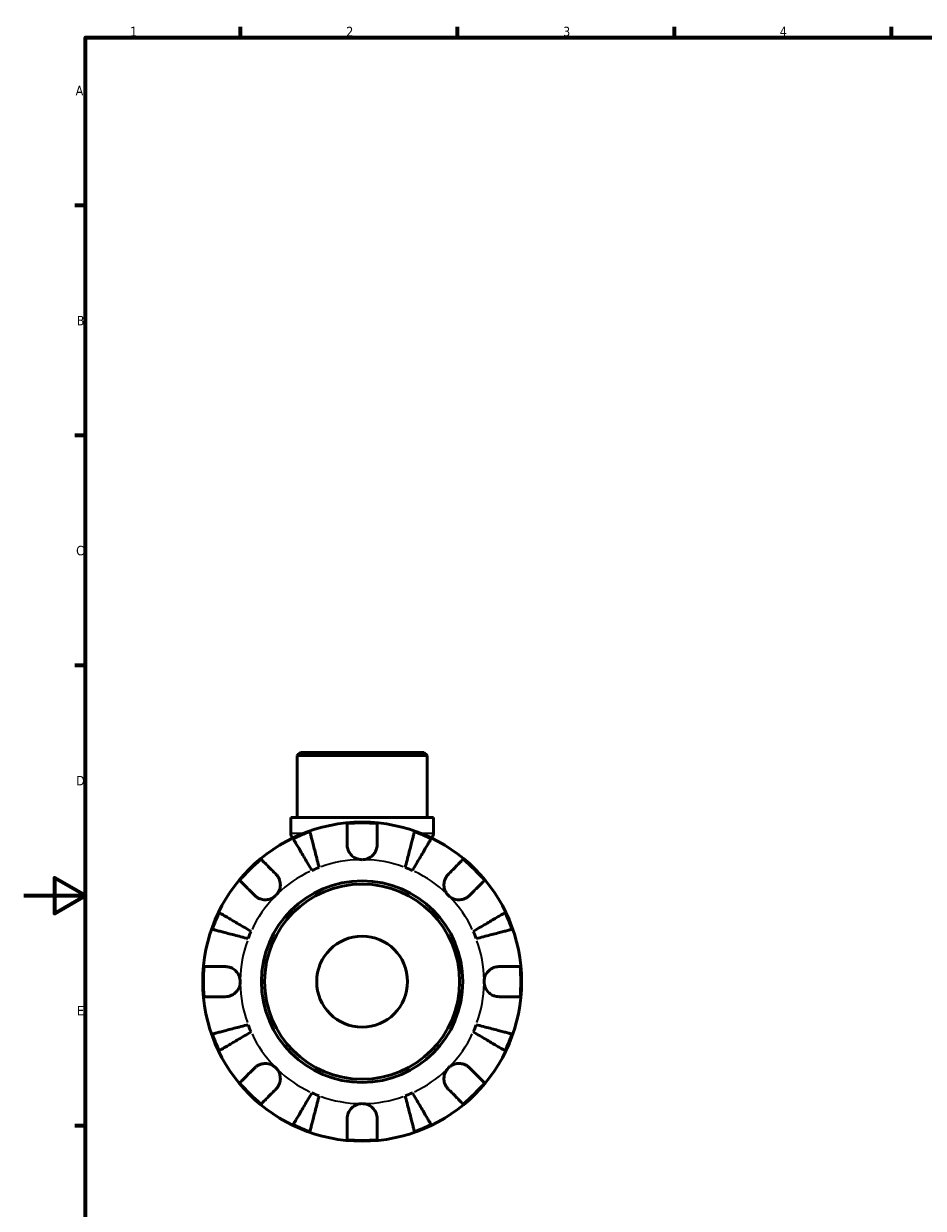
# Model space of a CAD drawing. Header units: millimetres. Extents: x 0 to 902, y -204 to 621.
# Tile 2 of 5: x 0 to 291, y 196 to 578. Entities that reach past the tile are written whole.
import ezdxf

# ---------------------------------------------------------------- set-up
doc = ezdxf.new("R2010")
doc.units = ezdxf.units.MM
for name, color, linetype, lineweight in [('Border (ANSI)', 7, 'Continuous', 70), ('Visible (ANSI)', 7, 'Continuous', 50), ('Visible Narrow (ANSI)', 7, 'Continuous', 35)]:
    doc.layers.add(name, color=color, linetype=linetype, lineweight=lineweight)
doc.styles.add('Note Text (ANSI)', font='tahoma.ttf')

# ---------------------------------------------------------------- blocks, each defined once
blk = doc.blocks.new('Borders Default Border')
at = {"layer": 'Border (ANSI)'}
for p, q in [((70.08, 574), (70.08, 577.45)), ((140.17, 574), (140.17, 577.45)), ((210.25, 574), (210.25, 577.45)), ((280.33, 574), (280.33, 577.45)), ((20, 519.75), (16.55, 519.75)), ((20, 445.5), (16.55, 445.5)), ((20, 371.25), (16.55, 371.25)), ((20, 222.75), (16.55, 222.75))]:
    blk.add_line(p, q, dxfattribs=at)
at = {"layer": 'Border (ANSI)', "flags": 128}
for points in [[(20, 20), (20, 574), (821, 574), (821, 20), (20, 20)], [(0, 297), (20, 297), (10, 302.77), (10, 291.23), (20, 297)]]:
    blk.add_lwpolyline(points, dxfattribs=at)
at = {"layer": 'Border (ANSI)', "char_height": 3.05, "attachment_point": 7, "style": 'Note Text (ANSI)'}
for s, insert in [('1', (34.35, 574.4)), ('2', (104.2, 574.4)), ('3', (174.26, 574.34)), ('4', (244.23, 574.4)), ('A', (16.78, 555.35)), ('B', (17.15, 481.1)), ('C', (16.95, 406.8)), ('D', (16.96, 332.6)), ('E', (17.21, 258.35))]:
    blk.add_mtext(s, dxfattribs=dict(at, insert=insert))

msp = doc.modelspace()

# ---------------------------------------------------------------- linework, layer by layer
at = {"layer": 'Visible (ANSI)'}
for p, q in [((89.406, 343.241), (88.376, 342.211)), ((130.286, 342.211), (88.376, 342.211)), ((88.376, 322.241), (88.376, 342.211)), ((89.406, 343.241), (129.256, 343.241)), ((129.256, 343.241), (130.286, 342.211)), ((130.286, 322.241), (130.286, 342.211)), ((132.381, 322.241), (86.28, 322.241)), ((86.28, 317.131), (86.28, 322.241)), ((132.381, 317.131), (132.381, 322.241))]:
    msp.add_line(p, q, dxfattribs=at)
for radius in [51.5, 32.53, 31.5, 14.668]:
    msp.add_circle((109.331, 269.241), radius, dxfattribs=at)
for centre, radius, start, end in [((109.331, 269.241), 51.255, 109.23324, 115.76676), ((109.331, 269.241), 51.255, 84.57027, 95.42973), ((109.331, 269.241), 51.255, 64.23324, 70.76676), ((88.34, 317.131), 2.06, 180, 227.1926), ((130.321, 317.131), 2.06, 312.8074, 0), ((109.331, 269.241), 51.255, 129.57027, 140.42973), ((109.331, 269.241), 39.375, 110.66622, 114.33378), ((109.331, 269.241), 39.375, 65.66622, 69.33378), ((109.331, 269.241), 51.255, 39.57027, 50.42973), ((109.331, 269.241), 51.255, 154.23324, 160.76676), ((109.331, 269.241), 51.255, 19.23324, 25.76676), ((109.331, 269.241), 39.375, 155.66622, 159.33378), ((109.331, 269.241), 39.375, 20.66622, 24.33378), ((109.331, 269.241), 51.255, 174.57027, 185.42973), ((109.331, 269.241), 51.255, 354.57027, 5.42973), ((109.331, 269.241), 39.375, 200.66622, 204.33378), ((109.331, 269.241), 39.375, 335.66622, 339.33378), ((109.331, 269.241), 51.255, 199.23324, 205.76676), ((109.331, 269.241), 51.255, 334.23324, 340.76676), ((109.331, 269.241), 51.255, 219.57027, 230.42973), ((109.331, 269.241), 39.375, 245.66622, 249.33378), ((109.331, 269.241), 39.375, 290.66622, 294.33378), ((109.331, 269.241), 51.255, 309.57027, 320.42973), ((109.331, 269.241), 51.255, 244.23324, 250.76676), ((109.331, 269.241), 51.255, 289.23324, 295.76676), ((109.331, 269.241), 51.255, 264.57027, 275.42973)]:
    msp.add_arc(centre, radius, start, end, dxfattribs=at)
for points, knots in [([(92.447, 317.636), (92.486, 317.481), (92.546, 317.25), (92.688, 316.702), (92.784, 316.332), (93.011, 315.453), (93.143, 314.943), (93.409, 313.916), (93.567, 313.303), (93.908, 311.984), (94.091, 311.278), (94.439, 309.933), (94.636, 309.169), (95.04, 307.609), (95.246, 306.812), (95.434, 306.083)], [0.2300349, 0.2300349, 0.2300349, 0.2300349, 0.4483378, 0.4483378, 0.6728957, 0.6728957, 0.8974535, 0.8974535, 1.1226267, 1.1226267, 1.3478, 1.3478, 1.5738057, 1.5738057, 1.7998115, 1.7998115, 1.7998115, 1.7998115]), ([(104.481, 313.466), (104.481, 314.016), (104.481, 314.576), (104.481, 315.788), (104.481, 316.422), (104.481, 317.484), (104.481, 318.011), (104.481, 318.92), (104.481, 319.302), (104.481, 319.868), (104.481, 320.107), (104.481, 320.266)], [5.9143146, 5.9143146, 5.9143146, 5.9143146, 6.0897305, 6.0897305, 6.3151304, 6.3151304, 6.5397196, 6.5397196, 6.7643088, 6.7643088, 6.9824261, 6.9824261, 6.9824261, 6.9824261]), ([(114.181, 320.266), (114.181, 320.107), (114.181, 319.868), (114.181, 319.302), (114.181, 318.92), (114.181, 318.011), (114.181, 317.484), (114.181, 316.422), (114.181, 315.788), (114.181, 314.576), (114.181, 314.016), (114.181, 313.466)], [0.2300371, 0.2300371, 0.2300371, 0.2300371, 0.4481544, 0.4481544, 0.6727436, 0.6727436, 0.8973328, 0.8973328, 1.1227327, 1.1227327, 1.2981486, 1.2981486, 1.2981486, 1.2981486]), ([(123.227, 306.083), (123.416, 306.812), (123.622, 307.609), (124.025, 309.169), (124.223, 309.933), (124.571, 311.278), (124.753, 311.984), (125.094, 313.303), (125.253, 313.916), (125.519, 314.943), (125.65, 315.453), (125.878, 316.332), (125.973, 316.702), (126.115, 317.25), (126.175, 317.481), (126.215, 317.636)], [5.4054322, 5.4054322, 5.4054322, 5.4054322, 5.6314379, 5.6314379, 5.8574437, 5.8574437, 6.0826169, 6.0826169, 6.3077901, 6.3077901, 6.5323479, 6.5323479, 6.7569058, 6.7569058, 6.9752088, 6.9752088, 6.9752088, 6.9752088]), ([(93.106, 305.118), (92.724, 305.767), (92.306, 306.476), (91.488, 307.865), (91.088, 308.545), (90.382, 309.742), (90.012, 310.371), (89.321, 311.544), (89, 312.089), (88.461, 313.004), (88.194, 313.457), (87.733, 314.24), (87.539, 314.569), (87.252, 315.057), (87.131, 315.263), (87.05, 315.4)], [5.4054322, 5.4054322, 5.4054322, 5.4054322, 5.6314379, 5.6314379, 5.8574437, 5.8574437, 6.0826169, 6.0826169, 6.3077901, 6.3077901, 6.5323479, 6.5323479, 6.7569058, 6.7569058, 6.9752088, 6.9752088, 6.9752088, 6.9752088]), ([(131.612, 315.4), (131.531, 315.263), (131.409, 315.057), (131.122, 314.569), (130.928, 314.24), (130.467, 313.457), (130.2, 313.004), (129.662, 312.089), (129.341, 311.544), (128.649, 310.371), (128.279, 309.742), (127.574, 308.545), (127.173, 307.865), (126.355, 306.476), (125.938, 305.767), (125.555, 305.118)], [0.2300349, 0.2300349, 0.2300349, 0.2300349, 0.4483378, 0.4483378, 0.6728957, 0.6728957, 0.8974535, 0.8974535, 1.1226267, 1.1226267, 1.3478, 1.3478, 1.5738057, 1.5738057, 1.7998115, 1.7998115, 1.7998115, 1.7998115]), ([(109.331, 308.616), (108.845, 308.616), (108.363, 308.689), (107.378, 308.993), (106.888, 309.241), (106.05, 309.86), (105.699, 310.214), (105.158, 310.957), (104.957, 311.329), (104.713, 311.962), (104.64, 312.209), (104.539, 312.682), (104.508, 312.907), (104.485, 313.243), (104.481, 313.355), (104.481, 313.466)], [0, 0, 0, 0, 0.14558971, 0.14558971, 0.30930841, 0.30930841, 0.45830506, 0.45830506, 0.58735107, 0.58735107, 0.66775406, 0.66775406, 0.73999155, 0.73999155, 0.77632248, 0.77632248, 0.77632248, 0.77632248]), ([(114.181, 313.466), (114.181, 313.262), (114.168, 313.056), (114.112, 312.623), (114.067, 312.398), (113.926, 311.888), (113.82, 311.607), (113.443, 310.835), (113.112, 310.377), (112.27, 309.561), (111.759, 309.224), (110.607, 308.744), (109.973, 308.616), (109.331, 308.616)], [-0.78516465, -0.78516465, -0.78516465, -0.78516465, -0.71674204, -0.71674204, -0.64259311, -0.64259311, -0.54817339, -0.54817339, -0.37584493, -0.37584493, -0.19265918, -0.19265918, 0, 0, 0, 0]), ([(76.68, 308.751), (76.793, 308.638), (76.962, 308.469), (77.362, 308.069), (77.632, 307.799), (78.275, 307.156), (78.647, 306.784), (79.398, 306.032), (79.846, 305.585), (80.704, 304.727), (81.1, 304.331), (81.488, 303.943)], [0.2300371, 0.2300371, 0.2300371, 0.2300371, 0.4481544, 0.4481544, 0.6727436, 0.6727436, 0.8973328, 0.8973328, 1.1227327, 1.1227327, 1.2981486, 1.2981486, 1.2981486, 1.2981486]), ([(137.173, 303.943), (137.562, 304.331), (137.958, 304.727), (138.815, 305.585), (139.263, 306.032), (140.014, 306.784), (140.387, 307.156), (141.029, 307.799), (141.299, 308.069), (141.699, 308.469), (141.869, 308.638), (141.981, 308.751)], [5.9143146, 5.9143146, 5.9143146, 5.9143146, 6.0897305, 6.0897305, 6.3151304, 6.3151304, 6.5397196, 6.5397196, 6.7643088, 6.7643088, 6.9824261, 6.9824261, 6.9824261, 6.9824261]), ([(81.488, 303.943), (81.57, 303.861), (81.65, 303.775), (81.929, 303.452), (82.112, 303.196), (82.44, 302.621), (82.581, 302.302), (82.838, 301.481), (82.915, 300.973), (82.901, 299.845), (82.778, 299.238), (82.301, 298.076), (81.942, 297.537), (81.488, 297.084)], [-0.78090098, -0.78090098, -0.78090098, -0.78090098, -0.74249641, -0.74249641, -0.64168011, -0.64168011, -0.53308797, -0.53308797, -0.37727943, -0.37727943, -0.19250343, -0.19250343, 0, 0, 0, 0]), ([(137.173, 297.084), (136.905, 297.352), (136.669, 297.65), (136.258, 298.319), (136.09, 298.689), (135.813, 299.582), (135.741, 300.108), (135.767, 301.138), (135.857, 301.631), (136.131, 302.421), (136.275, 302.728), (136.613, 303.29), (136.803, 303.544), (137.065, 303.832), (137.118, 303.888), (137.173, 303.943)], [0, 0, 0, 0, 0.11375655, 0.11375655, 0.23538098, 0.23538098, 0.39430899, 0.39430899, 0.54630686, 0.54630686, 0.65204055, 0.65204055, 0.75381821, 0.75381821, 0.77933795, 0.77933795, 0.77933795, 0.77933795]), ([(74.629, 297.084), (74.241, 297.472), (73.845, 297.868), (72.987, 298.726), (72.54, 299.174), (71.788, 299.925), (71.416, 300.297), (70.773, 300.94), (70.503, 301.21), (70.103, 301.61), (69.934, 301.779), (69.821, 301.892)], [5.9143146, 5.9143146, 5.9143146, 5.9143146, 6.0897305, 6.0897305, 6.3151304, 6.3151304, 6.5397196, 6.5397196, 6.7643088, 6.7643088, 6.9824261, 6.9824261, 6.9824261, 6.9824261]), ([(148.84, 301.892), (148.728, 301.779), (148.558, 301.61), (148.158, 301.21), (147.888, 300.94), (147.245, 300.297), (146.873, 299.925), (146.122, 299.174), (145.674, 298.726), (144.816, 297.868), (144.421, 297.472), (144.032, 297.084)], [0.2300371, 0.2300371, 0.2300371, 0.2300371, 0.4481544, 0.4481544, 0.6727436, 0.6727436, 0.8973328, 0.8973328, 1.1227327, 1.1227327, 1.2981486, 1.2981486, 1.2981486, 1.2981486]), ([(81.488, 297.084), (81.22, 296.815), (80.922, 296.58), (80.253, 296.169), (79.883, 296.001), (78.99, 295.724), (78.464, 295.651), (77.434, 295.677), (76.941, 295.768), (76.151, 296.041), (75.844, 296.186), (75.282, 296.524), (75.028, 296.714), (74.74, 296.975), (74.684, 297.029), (74.629, 297.084)], [0, 0, 0, 0, 0.11375655, 0.11375655, 0.23538098, 0.23538098, 0.39430899, 0.39430899, 0.54630686, 0.54630686, 0.65204055, 0.65204055, 0.75381821, 0.75381821, 0.77933795, 0.77933795, 0.77933795, 0.77933795]), ([(144.032, 297.084), (143.95, 297.002), (143.864, 296.922), (143.542, 296.643), (143.286, 296.46), (142.71, 296.132), (142.391, 295.991), (141.571, 295.734), (141.062, 295.657), (139.934, 295.671), (139.327, 295.794), (138.166, 296.271), (137.627, 296.63), (137.173, 297.084)], [-0.78090098, -0.78090098, -0.78090098, -0.78090098, -0.74249641, -0.74249641, -0.64168011, -0.64168011, -0.53308797, -0.53308797, -0.37727943, -0.37727943, -0.19250343, -0.19250343, 0, 0, 0, 0]), ([(63.172, 291.522), (63.309, 291.441), (63.515, 291.32), (64.003, 291.033), (64.332, 290.839), (65.114, 290.378), (65.568, 290.111), (66.483, 289.572), (67.028, 289.251), (68.201, 288.56), (68.83, 288.19), (70.027, 287.484), (70.707, 287.084), (72.096, 286.266), (72.805, 285.848), (73.454, 285.466)], [0.2300349, 0.2300349, 0.2300349, 0.2300349, 0.4483378, 0.4483378, 0.6728957, 0.6728957, 0.8974535, 0.8974535, 1.1226267, 1.1226267, 1.3478, 1.3478, 1.5738057, 1.5738057, 1.7998115, 1.7998115, 1.7998115, 1.7998115]), ([(145.208, 285.466), (145.857, 285.848), (146.566, 286.266), (147.954, 287.084), (148.634, 287.484), (149.832, 288.19), (150.46, 288.56), (151.634, 289.251), (152.179, 289.572), (153.093, 290.111), (153.547, 290.378), (154.33, 290.839), (154.658, 291.033), (155.146, 291.32), (155.352, 291.441), (155.49, 291.522)], [5.4054322, 5.4054322, 5.4054322, 5.4054322, 5.6314379, 5.6314379, 5.8574437, 5.8574437, 6.0826169, 6.0826169, 6.3077901, 6.3077901, 6.5323479, 6.5323479, 6.7569058, 6.7569058, 6.9752088, 6.9752088, 6.9752088, 6.9752088]), ([(72.489, 283.138), (71.76, 283.326), (70.963, 283.532), (69.403, 283.936), (68.639, 284.133), (67.294, 284.481), (66.588, 284.664), (65.269, 285.005), (64.656, 285.163), (63.629, 285.429), (63.119, 285.561), (62.24, 285.788), (61.87, 285.884), (61.322, 286.026), (61.091, 286.086), (60.936, 286.125)], [5.4054322, 5.4054322, 5.4054322, 5.4054322, 5.6314379, 5.6314379, 5.8574437, 5.8574437, 6.0826169, 6.0826169, 6.3077901, 6.3077901, 6.5323479, 6.5323479, 6.7569058, 6.7569058, 6.9752088, 6.9752088, 6.9752088, 6.9752088]), ([(157.725, 286.125), (157.571, 286.086), (157.339, 286.026), (156.791, 285.884), (156.422, 285.788), (155.542, 285.561), (155.032, 285.429), (154.005, 285.163), (153.393, 285.005), (152.074, 284.664), (151.368, 284.481), (150.022, 284.133), (149.258, 283.936), (147.698, 283.532), (146.901, 283.326), (146.172, 283.138)], [0.2300349, 0.2300349, 0.2300349, 0.2300349, 0.4483378, 0.4483378, 0.6728957, 0.6728957, 0.8974535, 0.8974535, 1.1226267, 1.1226267, 1.3478, 1.3478, 1.5738057, 1.5738057, 1.7998115, 1.7998115, 1.7998115, 1.7998115]), ([(58.306, 274.091), (58.465, 274.091), (58.704, 274.091), (59.27, 274.091), (59.652, 274.091), (60.561, 274.091), (61.088, 274.091), (62.15, 274.091), (62.784, 274.091), (63.996, 274.091), (64.556, 274.091), (65.106, 274.091)], [0.2300371, 0.2300371, 0.2300371, 0.2300371, 0.4481544, 0.4481544, 0.6727436, 0.6727436, 0.8973328, 0.8973328, 1.1227327, 1.1227327, 1.2981486, 1.2981486, 1.2981486, 1.2981486]), ([(65.106, 274.091), (65.258, 274.091), (65.411, 274.084), (65.844, 274.043), (66.124, 273.992), (66.717, 273.827), (67.027, 273.707), (67.787, 273.316), (68.212, 273.004), (69.006, 272.188), (69.346, 271.673), (69.829, 270.517), (69.956, 269.882), (69.956, 269.241)], [-0.77507703, -0.77507703, -0.77507703, -0.77507703, -0.72560399, -0.72560399, -0.63594265, -0.63594265, -0.53365641, -0.53365641, -0.3753162, -0.3753162, -0.19216783, -0.19216783, 0, 0, 0, 0]), ([(148.706, 269.241), (148.706, 269.677), (148.764, 270.11), (149.007, 270.992), (149.202, 271.432), (149.791, 272.361), (150.219, 272.814), (151.056, 273.418), (151.42, 273.615), (152.08, 273.871), (152.365, 273.952), (152.946, 274.062), (153.239, 274.09), (153.537, 274.091), (153.546, 274.091), (153.556, 274.091)], [-3.37535926, -3.37535926, -3.37535926, -3.37535926, -3.24472064, -3.24472064, -3.10081281, -3.10081281, -2.91318515, -2.91318515, -2.78540812, -2.78540812, -2.69094331, -2.69094331, -2.59427293, -2.59427293, -2.59108226, -2.59108226, -2.59108226, -2.59108226]), ([(153.556, 274.091), (154.106, 274.091), (154.665, 274.091), (155.878, 274.091), (156.511, 274.091), (157.573, 274.091), (158.1, 274.091), (159.009, 274.091), (159.391, 274.091), (159.957, 274.091), (160.197, 274.091), (160.356, 274.091)], [5.9143146, 5.9143146, 5.9143146, 5.9143146, 6.0897305, 6.0897305, 6.3151304, 6.3151304, 6.5397196, 6.5397196, 6.7643088, 6.7643088, 6.9824261, 6.9824261, 6.9824261, 6.9824261]), ([(69.956, 269.241), (69.956, 268.806), (69.897, 268.372), (69.654, 267.49), (69.459, 267.051), (68.871, 266.121), (68.442, 265.668), (67.605, 265.064), (67.241, 264.868), (66.582, 264.612), (66.296, 264.531), (65.716, 264.421), (65.423, 264.393), (65.125, 264.391), (65.115, 264.391), (65.106, 264.391)], [-3.37535926, -3.37535926, -3.37535926, -3.37535926, -3.24472064, -3.24472064, -3.10081281, -3.10081281, -2.91318515, -2.91318515, -2.78540812, -2.78540812, -2.69094331, -2.69094331, -2.59427293, -2.59427293, -2.59108226, -2.59108226, -2.59108226, -2.59108226]), ([(153.556, 264.391), (153.404, 264.391), (153.25, 264.398), (152.817, 264.44), (152.538, 264.491), (151.944, 264.655), (151.634, 264.775), (150.874, 265.167), (150.45, 265.479), (149.655, 266.295), (149.315, 266.809), (148.833, 267.966), (148.706, 268.601), (148.706, 269.241)], [-0.77507703, -0.77507703, -0.77507703, -0.77507703, -0.72560399, -0.72560399, -0.63594265, -0.63594265, -0.53365641, -0.53365641, -0.3753162, -0.3753162, -0.19216783, -0.19216783, 0, 0, 0, 0]), ([(65.106, 264.391), (64.556, 264.391), (63.996, 264.391), (62.784, 264.391), (62.15, 264.391), (61.088, 264.391), (60.561, 264.391), (59.652, 264.391), (59.27, 264.391), (58.704, 264.391), (58.465, 264.391), (58.306, 264.391)], [5.9143146, 5.9143146, 5.9143146, 5.9143146, 6.0897305, 6.0897305, 6.3151304, 6.3151304, 6.5397196, 6.5397196, 6.7643088, 6.7643088, 6.9824261, 6.9824261, 6.9824261, 6.9824261]), ([(160.356, 264.391), (160.197, 264.391), (159.957, 264.391), (159.391, 264.391), (159.009, 264.391), (158.1, 264.391), (157.573, 264.391), (156.511, 264.391), (155.878, 264.391), (154.665, 264.391), (154.106, 264.391), (153.556, 264.391)], [0.2300371, 0.2300371, 0.2300371, 0.2300371, 0.4481544, 0.4481544, 0.6727436, 0.6727436, 0.8973328, 0.8973328, 1.1227327, 1.1227327, 1.2981486, 1.2981486, 1.2981486, 1.2981486]), ([(60.936, 252.357), (61.091, 252.397), (61.322, 252.457), (61.87, 252.599), (62.24, 252.694), (63.119, 252.922), (63.629, 253.053), (64.656, 253.319), (65.269, 253.478), (66.588, 253.819), (67.294, 254.001), (68.639, 254.349), (69.403, 254.547), (70.963, 254.95), (71.76, 255.156), (72.489, 255.345)], [0.2300349, 0.2300349, 0.2300349, 0.2300349, 0.4483378, 0.4483378, 0.6728957, 0.6728957, 0.8974535, 0.8974535, 1.1226267, 1.1226267, 1.3478, 1.3478, 1.5738057, 1.5738057, 1.7998115, 1.7998115, 1.7998115, 1.7998115]), ([(73.454, 253.017), (72.805, 252.634), (72.096, 252.217), (70.707, 251.399), (70.027, 250.998), (68.83, 250.293), (68.201, 249.923), (67.028, 249.231), (66.483, 248.91), (65.568, 248.372), (65.114, 248.105), (64.332, 247.644), (64.003, 247.45), (63.515, 247.163), (63.309, 247.041), (63.172, 246.96)], [5.4054322, 5.4054322, 5.4054322, 5.4054322, 5.6314379, 5.6314379, 5.8574437, 5.8574437, 6.0826169, 6.0826169, 6.3077901, 6.3077901, 6.5323479, 6.5323479, 6.7569058, 6.7569058, 6.9752088, 6.9752088, 6.9752088, 6.9752088]), ([(155.49, 246.96), (155.352, 247.041), (155.146, 247.163), (154.658, 247.45), (154.33, 247.644), (153.547, 248.105), (153.093, 248.372), (152.179, 248.91), (151.634, 249.231), (150.46, 249.923), (149.832, 250.293), (148.634, 250.998), (147.954, 251.399), (146.566, 252.217), (145.857, 252.634), (145.208, 253.017)], [0.2300349, 0.2300349, 0.2300349, 0.2300349, 0.4483378, 0.4483378, 0.6728957, 0.6728957, 0.8974535, 0.8974535, 1.1226267, 1.1226267, 1.3478, 1.3478, 1.5738057, 1.5738057, 1.7998115, 1.7998115, 1.7998115, 1.7998115]), ([(146.172, 255.345), (146.901, 255.156), (147.698, 254.95), (149.258, 254.547), (150.022, 254.349), (151.368, 254.001), (152.074, 253.819), (153.393, 253.478), (154.005, 253.319), (155.032, 253.053), (155.542, 252.922), (156.422, 252.694), (156.791, 252.599), (157.339, 252.457), (157.571, 252.397), (157.725, 252.357)], [5.4054322, 5.4054322, 5.4054322, 5.4054322, 5.6314379, 5.6314379, 5.8574437, 5.8574437, 6.0826169, 6.0826169, 6.3077901, 6.3077901, 6.5323479, 6.5323479, 6.7569058, 6.7569058, 6.9752088, 6.9752088, 6.9752088, 6.9752088]), ([(69.821, 236.591), (69.934, 236.703), (70.103, 236.873), (70.503, 237.273), (70.773, 237.543), (71.416, 238.185), (71.788, 238.558), (72.54, 239.309), (72.987, 239.757), (73.845, 240.614), (74.241, 241.01), (74.629, 241.399)], [0.2300371, 0.2300371, 0.2300371, 0.2300371, 0.4481544, 0.4481544, 0.6727436, 0.6727436, 0.8973328, 0.8973328, 1.1227327, 1.1227327, 1.2981486, 1.2981486, 1.2981486, 1.2981486]), ([(74.629, 241.399), (74.711, 241.481), (74.797, 241.561), (75.12, 241.84), (75.376, 242.022), (75.951, 242.351), (76.27, 242.492), (77.091, 242.749), (77.599, 242.825), (78.727, 242.812), (79.334, 242.689), (80.496, 242.212), (81.035, 241.853), (81.488, 241.399)], [-0.78090098, -0.78090098, -0.78090098, -0.78090098, -0.74249641, -0.74249641, -0.64168011, -0.64168011, -0.53308797, -0.53308797, -0.37727943, -0.37727943, -0.19250343, -0.19250343, 0, 0, 0, 0]), ([(81.488, 241.399), (81.757, 241.131), (81.992, 240.832), (82.403, 240.164), (82.571, 239.793), (82.848, 238.901), (82.921, 238.374), (82.895, 237.344), (82.804, 236.852), (82.531, 236.061), (82.386, 235.754), (82.048, 235.192), (81.858, 234.939), (81.597, 234.651), (81.543, 234.595), (81.488, 234.54)], [0, 0, 0, 0, 0.11375655, 0.11375655, 0.23538098, 0.23538098, 0.39430899, 0.39430899, 0.54630686, 0.54630686, 0.65204055, 0.65204055, 0.75381821, 0.75381821, 0.77933795, 0.77933795, 0.77933795, 0.77933795]), ([(137.173, 234.54), (137.091, 234.622), (137.011, 234.708), (136.732, 235.03), (136.55, 235.286), (136.221, 235.862), (136.08, 236.181), (135.823, 237.001), (135.747, 237.51), (135.76, 238.638), (135.883, 239.245), (136.36, 240.406), (136.719, 240.945), (137.173, 241.399)], [-0.78090098, -0.78090098, -0.78090098, -0.78090098, -0.74249641, -0.74249641, -0.64168011, -0.64168011, -0.53308797, -0.53308797, -0.37727943, -0.37727943, -0.19250343, -0.19250343, 0, 0, 0, 0]), ([(137.173, 241.399), (137.441, 241.667), (137.74, 241.903), (138.408, 242.314), (138.779, 242.482), (139.671, 242.759), (140.198, 242.831), (141.228, 242.805), (141.72, 242.715), (142.511, 242.441), (142.818, 242.297), (143.38, 241.959), (143.633, 241.769), (143.921, 241.507), (143.977, 241.454), (144.032, 241.399)], [0, 0, 0, 0, 0.11375655, 0.11375655, 0.23538098, 0.23538098, 0.39430899, 0.39430899, 0.54630686, 0.54630686, 0.65204055, 0.65204055, 0.75381821, 0.75381821, 0.77933795, 0.77933795, 0.77933795, 0.77933795]), ([(144.032, 241.399), (144.421, 241.01), (144.816, 240.614), (145.674, 239.757), (146.122, 239.309), (146.873, 238.558), (147.245, 238.185), (147.888, 237.543), (148.158, 237.273), (148.558, 236.873), (148.728, 236.703), (148.84, 236.591)], [5.9143146, 5.9143146, 5.9143146, 5.9143146, 6.0897305, 6.0897305, 6.3151304, 6.3151304, 6.5397196, 6.5397196, 6.7643088, 6.7643088, 6.9824261, 6.9824261, 6.9824261, 6.9824261]), ([(81.488, 234.54), (81.1, 234.151), (80.704, 233.756), (79.846, 232.898), (79.398, 232.45), (78.647, 231.699), (78.275, 231.327), (77.632, 230.684), (77.362, 230.414), (76.962, 230.014), (76.793, 229.844), (76.68, 229.732)], [5.9143146, 5.9143146, 5.9143146, 5.9143146, 6.0897305, 6.0897305, 6.3151304, 6.3151304, 6.5397196, 6.5397196, 6.7643088, 6.7643088, 6.9824261, 6.9824261, 6.9824261, 6.9824261]), ([(87.05, 223.082), (87.131, 223.22), (87.252, 223.426), (87.539, 223.914), (87.733, 224.242), (88.194, 225.025), (88.461, 225.479), (89, 226.393), (89.321, 226.938), (90.012, 228.112), (90.382, 228.74), (91.088, 229.938), (91.488, 230.618), (92.306, 232.006), (92.724, 232.715), (93.106, 233.364)], [0.2300349, 0.2300349, 0.2300349, 0.2300349, 0.4483378, 0.4483378, 0.6728957, 0.6728957, 0.8974535, 0.8974535, 1.1226267, 1.1226267, 1.3478, 1.3478, 1.5738057, 1.5738057, 1.7998115, 1.7998115, 1.7998115, 1.7998115]), ([(125.555, 233.364), (125.938, 232.715), (126.355, 232.006), (127.173, 230.618), (127.574, 229.938), (128.279, 228.74), (128.649, 228.112), (129.341, 226.938), (129.662, 226.393), (130.2, 225.479), (130.467, 225.025), (130.928, 224.242), (131.122, 223.914), (131.409, 223.426), (131.531, 223.22), (131.612, 223.082)], [5.4054322, 5.4054322, 5.4054322, 5.4054322, 5.6314379, 5.6314379, 5.8574437, 5.8574437, 6.0826169, 6.0826169, 6.3077901, 6.3077901, 6.5323479, 6.5323479, 6.7569058, 6.7569058, 6.9752088, 6.9752088, 6.9752088, 6.9752088]), ([(141.981, 229.732), (141.869, 229.844), (141.699, 230.014), (141.299, 230.414), (141.029, 230.684), (140.387, 231.327), (140.014, 231.699), (139.263, 232.45), (138.815, 232.898), (137.958, 233.756), (137.562, 234.151), (137.173, 234.54)], [0.2300371, 0.2300371, 0.2300371, 0.2300371, 0.4481544, 0.4481544, 0.6727436, 0.6727436, 0.8973328, 0.8973328, 1.1227327, 1.1227327, 1.2981486, 1.2981486, 1.2981486, 1.2981486]), ([(95.434, 232.4), (95.246, 231.671), (95.04, 230.874), (94.636, 229.314), (94.439, 228.55), (94.091, 227.204), (93.908, 226.498), (93.567, 225.179), (93.409, 224.567), (93.143, 223.54), (93.011, 223.03), (92.784, 222.15), (92.688, 221.781), (92.546, 221.233), (92.486, 221.001), (92.447, 220.847)], [5.4054322, 5.4054322, 5.4054322, 5.4054322, 5.6314379, 5.6314379, 5.8574437, 5.8574437, 6.0826169, 6.0826169, 6.3077901, 6.3077901, 6.5323479, 6.5323479, 6.7569058, 6.7569058, 6.9752088, 6.9752088, 6.9752088, 6.9752088]), ([(104.481, 225.016), (104.481, 225.168), (104.488, 225.322), (104.529, 225.755), (104.58, 226.034), (104.745, 226.628), (104.865, 226.938), (105.256, 227.698), (105.568, 228.122), (106.384, 228.917), (106.899, 229.257), (108.055, 229.739), (108.69, 229.866), (109.331, 229.866)], [-0.77507703, -0.77507703, -0.77507703, -0.77507703, -0.72560399, -0.72560399, -0.63594265, -0.63594265, -0.53365641, -0.53365641, -0.3753162, -0.3753162, -0.19216783, -0.19216783, 0, 0, 0, 0]), ([(109.331, 229.866), (109.766, 229.866), (110.2, 229.808), (111.082, 229.565), (111.521, 229.37), (112.451, 228.781), (112.904, 228.353), (113.508, 227.516), (113.704, 227.152), (113.96, 226.492), (114.041, 226.207), (114.151, 225.626), (114.179, 225.333), (114.181, 225.035), (114.181, 225.026), (114.181, 225.016)], [-3.37535926, -3.37535926, -3.37535926, -3.37535926, -3.24472064, -3.24472064, -3.10081281, -3.10081281, -2.91318515, -2.91318515, -2.78540812, -2.78540812, -2.69094331, -2.69094331, -2.59427293, -2.59427293, -2.59108226, -2.59108226, -2.59108226, -2.59108226]), ([(126.215, 220.847), (126.175, 221.001), (126.115, 221.233), (125.973, 221.781), (125.878, 222.15), (125.65, 223.03), (125.519, 223.54), (125.253, 224.567), (125.094, 225.179), (124.753, 226.498), (124.571, 227.204), (124.223, 228.55), (124.025, 229.314), (123.622, 230.874), (123.416, 231.671), (123.227, 232.4)], [0.2300349, 0.2300349, 0.2300349, 0.2300349, 0.4483378, 0.4483378, 0.6728957, 0.6728957, 0.8974535, 0.8974535, 1.1226267, 1.1226267, 1.3478, 1.3478, 1.5738057, 1.5738057, 1.7998115, 1.7998115, 1.7998115, 1.7998115]), ([(104.481, 218.216), (104.481, 218.375), (104.481, 218.615), (104.481, 219.181), (104.481, 219.563), (104.481, 220.472), (104.481, 220.999), (104.481, 222.061), (104.481, 222.694), (104.481, 223.907), (104.481, 224.466), (104.481, 225.016)], [0.2300371, 0.2300371, 0.2300371, 0.2300371, 0.4481544, 0.4481544, 0.6727436, 0.6727436, 0.8973328, 0.8973328, 1.1227327, 1.1227327, 1.2981486, 1.2981486, 1.2981486, 1.2981486]), ([(114.181, 225.016), (114.181, 224.466), (114.181, 223.907), (114.181, 222.694), (114.181, 222.061), (114.181, 220.999), (114.181, 220.472), (114.181, 219.563), (114.181, 219.181), (114.181, 218.615), (114.181, 218.375), (114.181, 218.216)], [5.9143146, 5.9143146, 5.9143146, 5.9143146, 6.0897305, 6.0897305, 6.3151304, 6.3151304, 6.5397196, 6.5397196, 6.7643088, 6.7643088, 6.9824261, 6.9824261, 6.9824261, 6.9824261])]:
    msp.add_open_spline(points, degree=3, knots=knots, dxfattribs=at)
at = {"layer": 'Visible Narrow (ANSI)'}
for p, q in [((86.291, 317.131), (89.998, 317.131)), ((128.664, 317.131), (132.371, 317.131))]:
    msp.add_line(p, q, dxfattribs=at)
for start, end in [(91.03331, 109.63291), (70.36709, 88.96669), (115.36709, 133.96669), (46.03331, 64.63291), (136.03331, 154.63291), (25.36709, 43.96669), (160.36709, 178.96669), (1.03331, 19.63291), (181.03331, 199.63291), (340.36709, 358.96669), (205.36709, 223.96669), (316.03331, 334.63291), (226.03331, 244.63291), (295.36709, 313.96669), (250.36709, 268.96669), (271.03331, 289.63291)]:
    msp.add_arc((109.331, 269.241), 39.375, start, end, dxfattribs=at)

# ---------------------------------------------------------------- block references
msp.add_blockref('Borders Default Border', (0, 0))

doc.saveas('drawing.dxf')
